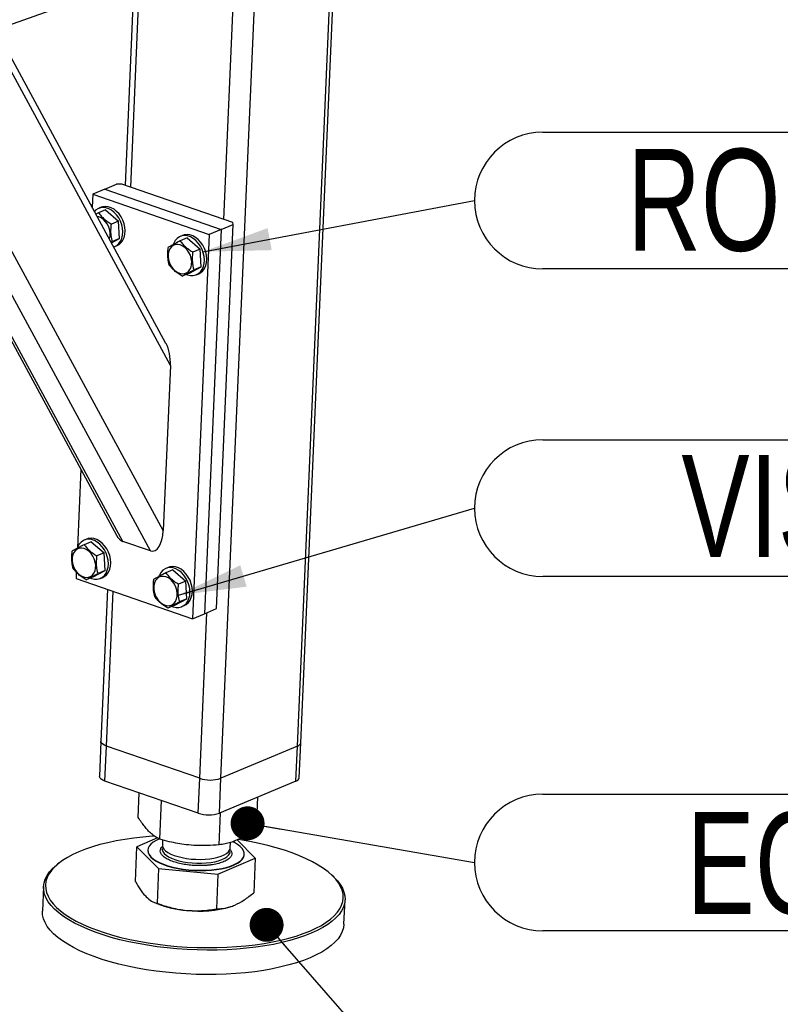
# Model space of a CAD drawing. Header units: millimetres. Extents: x 5 to 589, y 5 to 415.
# Tile 27 of 57: x 378 to 401, y 37 to 66. Entities that reach past the tile are written whole.
import ezdxf

# ---------------------------------------------------------------- set-up
doc = ezdxf.new("R2010")
doc.units = ezdxf.units.MM
doc.layers.add('NOTES', color=6, linetype='Continuous')
doc.layers.add('TRAIT-FORT', color=4, linetype='Continuous', lineweight=25)
doc.styles.add('SLDTEXTSTYLE0', font='TXT', dxfattribs={"width": 0.75})
doc.dimstyles.new('SLDDIMSTYLE1', dxfattribs={"dimtxt": 0.18, "dimasz": 2, "dimexe": 0, "dimexo": 0.0625, "dimgap": 0, "dimtad": 0, "dimtih": 1, "dimtoh": 1, "dimdec": 0, "dimrnd": 1e-09, "dimzin": 0, "dimdsep": 46, "dimtxsty": 'Standard', "dimsah": 1, "dimcen": 0.09, "dimadec": 0, "dimazin": 0, "dimtfac": 2, "dimtdec": 0, "dimtofl": 0, "dimtmove": 0, "dimatfit": 3, "dimfxl": 1, "dimfrac": 2, "dimtolj": 1, "dimtzin": 0, "dimarcsym": 0})
doc.dimstyles.new('SLDDIMSTYLE2', dxfattribs={"dimtxt": 0.18, "dimasz": 1, "dimexe": 0, "dimexo": 0.0625, "dimgap": 0, "dimtad": 0, "dimtih": 1, "dimtoh": 1, "dimdec": 0, "dimrnd": 1e-09, "dimzin": 0, "dimdsep": 46, "dimtxsty": 'Standard', "dimblk1": 'DOT', "dimblk2": 'DOT', "dimsah": 1, "dimcen": 0.09, "dimadec": 0, "dimazin": 0, "dimtfac": 1, "dimtdec": 0, "dimtofl": 0, "dimtmove": 0, "dimatfit": 3, "dimldrblk": 'DOT', "dimfxl": 1, "dimfrac": 2, "dimtolj": 1, "dimtzin": 0, "dimarcsym": 0})

# ---------------------------------------------------------------- blocks, each defined once
blk = doc.blocks.new('_Dot')
at = {"color": 0, "linetype": 'ByBlock', "lineweight": -2}
blk.add_line((-0.5, 0), (-1, 0), dxfattribs=at)
at = {"color": 0, "linetype": 'ByBlock', "const_width": 0.5}
blk.add_lwpolyline([(-0.25, 0, 1), (0.25, 0, 1)], format="xyb", close=True, dxfattribs=at)
blk = doc.blocks.new('SW_NOTE_14')
at = {"layer": 'NOTES', "color": 0}
for p, q in [((2.013, 2.013), (39.371, 2.013)), ((39.371, -2.013), (2.013, -2.013))]:
    blk.add_line(p, q, dxfattribs=at)
for centre, start, end in [((2.013, 0), 90, 270), ((39.371, 0), 270, 90)]:
    blk.add_arc(centre, 2.013, start, end, dxfattribs=at)
at = {"layer": 'NOTES', "color": 0, "insert": (20.547, 1.487), "char_height": 3, "attachment_point": 2, "style": 'SLDTEXTSTYLE0'}
blk.add_mtext('ECROU M36 DIN934', dxfattribs=at)
blk = doc.blocks.new('SW_NOTE_15')
at = {"layer": 'NOTES', "color": 0}
for p, q in [((2.013, 2.013), (33.962, 2.013)), ((33.962, -2.013), (2.013, -2.013))]:
    blk.add_line(p, q, dxfattribs=at)
for centre, start, end in [((2.013, 0), 90, 270), ((33.962, 0), 270, 90)]:
    blk.add_arc(centre, 2.013, start, end, dxfattribs=at)
at = {"layer": 'NOTES', "color": 0, "insert": (17.969, 1.56), "char_height": 3, "attachment_point": 2, "style": 'SLDTEXTSTYLE0'}
blk.add_mtext('VIS H M10x30-26', dxfattribs=at)
blk = doc.blocks.new('SW_NOTE_16')
at = {"layer": 'NOTES', "color": 0}
for p, q in [((2.013, 2.013), (30.314, 2.013)), ((30.314, -2.013), (2.013, -2.013))]:
    blk.add_line(p, q, dxfattribs=at)
for centre, start, end in [((2.013, 0), 90, 270), ((30.314, 0), 270, 90)]:
    blk.add_arc(centre, 2.013, start, end, dxfattribs=at)
at = {"layer": 'NOTES', "color": 0, "insert": (15.953, 1.522), "char_height": 3, "attachment_point": 2, "style": 'SLDTEXTSTYLE0'}
blk.add_mtext('RONDELLE M10', dxfattribs=at)

msp = doc.modelspace()

# ---------------------------------------------------------------- linework, layer by layer
at = {"layer": 'TRAIT-FORT', "color": 4, "linetype": 'Continuous', "lineweight": 25}
for p, q in [((382.289, 84.485), (381.279, 61.234)), ((381.445, 61.176), (382.455, 84.427)), ((386.355, 44.711), (388.07, 84.184)), ((386.456, 44.811), (388.168, 84.225)), ((384.192, 60.227), (385.202, 83.478)), ((384.102, 43.763), (385.809, 83.066)), ((382.485, 56.573), (370.825, 78.078)), ((382.613, 55.92), (370.64, 78)), ((366.931, 76.923), (381.028, 50.926)), ((382.402, 51.061), (368.323, 77.025)), ((381.212, 50.741), (367.221, 76.542)), ((382.028, 50.46), (367.896, 76.521)), ((380.68, 61.117), (381.032, 61.265)), ((381.188, 61.265), (381.032, 61.265)), ((384.45, 60.138), (381.188, 61.265)), ((380.328, 60.969), (380.311, 60.583)), ((380.68, 61.117), (380.328, 60.969)), ((380.328, 60.969), (383.761, 59.783)), ((380.68, 61.117), (384.113, 59.931)), ((380.497, 60.42), (380.421, 60.38)), ((380.708, 60.509), (380.497, 60.42)), ((380.572, 60.583), (380.502, 60.553)), ((380.708, 60.509), (381.088, 60.178)), ((381.088, 60.178), (380.877, 60.089)), ((381.118, 59.659), (381.088, 60.178)), ((383.974, 48.76), (384.465, 60.079)), ((384.113, 59.931), (384.465, 60.079)), ((384.465, 60.079), (384.45, 60.138)), ((382.976, 59.752), (382.905, 59.723)), ((383.761, 59.783), (383.27, 48.464)), ((384.113, 59.931), (383.622, 48.612)), ((384.113, 59.931), (383.761, 59.783)), ((380.871, 59.551), (380.907, 59.57)), ((380.881, 59.531), (381.118, 59.659)), ((381.118, 59.659), (380.907, 59.57)), ((380.976, 59.426), (381.046, 59.456)), ((382.716, 59.527), (382.701, 59.491)), ((383.112, 59.678), (382.901, 59.59)), ((383.112, 59.678), (383.492, 59.348)), ((383.492, 59.348), (383.28, 59.259)), ((383.522, 58.829), (383.492, 59.348)), ((383.173, 58.64), (382.961, 58.551)), ((383.173, 58.64), (383.522, 58.829)), ((383.522, 58.829), (383.311, 58.74)), ((383.379, 58.596), (383.45, 58.626)), ((382.613, 55.92), (382.402, 51.061)), ((379.976, 52.867), (379.875, 50.551)), ((380.147, 50.807), (380.077, 50.778)), ((379.887, 50.582), (379.873, 50.546)), ((380.284, 50.733), (380.073, 50.645)), ((380.284, 50.733), (380.663, 50.403)), ((382.028, 50.46), (381.212, 50.741)), ((380.663, 50.403), (380.452, 50.314)), ((380.694, 49.884), (380.663, 50.403)), ((380.344, 49.695), (380.694, 49.884)), ((380.694, 49.884), (380.483, 49.795)), ((382.687, 49.903), (382.476, 49.814)), ((382.551, 49.977), (382.481, 49.947)), ((382.687, 49.903), (383.067, 49.572)), ((379.844, 49.832), (379.836, 49.65)), ((379.836, 49.65), (383.27, 48.464)), ((380.344, 49.695), (380.133, 49.606)), ((380.551, 49.651), (380.622, 49.681)), ((382.291, 49.751), (382.277, 49.715)), ((380.762, 49.33), (380.568, 44.85)), ((383.067, 49.572), (382.856, 49.483)), ((383.097, 49.053), (383.067, 49.572)), ((380.73, 44.712), (380.928, 49.273)), ((382.748, 48.865), (383.097, 49.053)), ((383.097, 49.053), (382.886, 48.964)), ((382.748, 48.865), (382.537, 48.776)), ((382.955, 48.821), (383.025, 48.85)), ((383.622, 48.612), (383.974, 48.76)), ((383.27, 48.464), (383.622, 48.612)), ((383.477, 43.763), (383.689, 48.64)), ((380.568, 44.85), (380.523, 43.821)), ((380.686, 43.683), (380.73, 44.712)), ((383.477, 43.763), (380.73, 44.712)), ((386.355, 44.711), (384.102, 43.763)), ((386.31, 43.682), (386.355, 44.711)), ((386.411, 43.782), (386.456, 44.811)), ((383.432, 42.734), (380.686, 43.683)), ((383.432, 42.734), (383.477, 43.763)), ((384.057, 42.734), (384.102, 43.763)), ((386.31, 43.682), (384.057, 42.734)), ((381.666, 42.61), (381.697, 43.334)), ((382.307, 41.969), (382.356, 43.106)), ((385.151, 42.28), (385.191, 43.211)), ((384.049, 41.804), (384.091, 42.748)), ((382.238, 42.007), (381.628, 41.744)), ((382.386, 41.948), (382.379, 41.795)), ((384.377, 41.709), (384.384, 41.876)), ((385.113, 41.414), (384.579, 41.948)), ((381.584, 40.723), (381.628, 41.744)), ((381.628, 41.744), (382.269, 41.103)), ((381.953, 41.651), (381.952, 41.64)), ((384.789, 41.517), (384.789, 41.528)), ((379.34, 41.271), (379.287, 41.231)), ((384.012, 40.938), (385.113, 41.414)), ((385.113, 41.414), (385.069, 40.393)), ((382.269, 41.103), (382.225, 40.082)), ((382.269, 41.103), (384.012, 40.938)), ((384.012, 40.938), (383.968, 39.917)), ((387.408, 40.878), (387.359, 40.923)), ((378.878, 40.573), (378.847, 39.853)), ((382.127, 40.115), (382.215, 40.077)), ((387.727, 39.467), (387.759, 40.187)), ((384.392, 39.983), (384.4, 39.986))]:
    msp.add_line(p, q, dxfattribs=at)
at = {"layer": 'TRAIT-FORT', "color": 4, "linetype": 'Continuous', "lineweight": 25, "flags": 128}
for points in [[(380.944, 59.415), (380.964, 59.422), (381.035, 59.459), (381.096, 59.513), (381.145, 59.582), (381.182, 59.665), (381.204, 59.758), (381.211, 59.858), (381.204, 59.963), (381.181, 60.068), (381.144, 60.171), (381.094, 60.268), (381.032, 60.357), (380.961, 60.433), (380.883, 60.495), (380.8, 60.541), (380.716, 60.569), (380.632, 60.579), (380.551, 60.569), (380.477, 60.541), (380.411, 60.495), (380.377, 60.461)], [(381.046, 59.456), (381.105, 59.489), (381.166, 59.543), (381.216, 59.612), (381.252, 59.695), (381.275, 59.788), (381.282, 59.888), (381.274, 59.993), (381.251, 60.098), (381.214, 60.201), (381.164, 60.298), (381.102, 60.386), (381.032, 60.463), (380.954, 60.525), (380.871, 60.571), (380.786, 60.599), (380.702, 60.608), (380.622, 60.599), (380.572, 60.583)], [(380.818, 59.648), (380.819, 59.651), (380.836, 59.731), (380.838, 59.818), (380.826, 59.909), (380.798, 59.998), (380.758, 60.082), (380.705, 60.158), (380.644, 60.222), (380.576, 60.271), (380.504, 60.304), (380.456, 60.315)], [(383.088, 58.605), (383.123, 58.592), (383.207, 58.573), (383.29, 58.573), (383.368, 58.591), (383.438, 58.628), (383.499, 58.683), (383.549, 58.752), (383.586, 58.835), (383.608, 58.927), (383.615, 59.028), (383.607, 59.133), (383.584, 59.238), (383.547, 59.341), (383.497, 59.438), (383.436, 59.526), (383.365, 59.603), (383.287, 59.665), (383.204, 59.711), (383.119, 59.739), (383.035, 59.748), (382.955, 59.739), (382.88, 59.711), (382.814, 59.665), (382.759, 59.603), (382.716, 59.527), (382.716, 59.527)], [(383.45, 58.626), (383.509, 58.658), (383.57, 58.712), (383.619, 58.782), (383.656, 58.864), (383.678, 58.957), (383.685, 59.058), (383.678, 59.162), (383.655, 59.268), (383.618, 59.371), (383.568, 59.468), (383.506, 59.556), (383.435, 59.632), (383.357, 59.694), (383.274, 59.74), (383.19, 59.768), (383.106, 59.778), (383.025, 59.768), (382.976, 59.752)], [(382.55, 59.123), (382.562, 59.033), (382.59, 58.944), (382.63, 58.859), (382.683, 58.783), (382.744, 58.719), (382.813, 58.67), (382.884, 58.638), (382.957, 58.624), (383.027, 58.629), (383.091, 58.652), (383.146, 58.693), (383.191, 58.75), (383.222, 58.82), (383.24, 58.901), (383.242, 58.988), (383.229, 59.078), (383.202, 59.168), (383.161, 59.252), (383.109, 59.328), (383.047, 59.392), (382.979, 59.441), (382.907, 59.473), (382.835, 59.487), (382.765, 59.483), (382.701, 59.459), (382.646, 59.418), (382.601, 59.361), (382.57, 59.291), (382.552, 59.21), (382.55, 59.123)], [(380.26, 49.66), (380.295, 49.647), (380.379, 49.628), (380.462, 49.628), (380.54, 49.646), (380.61, 49.683), (380.671, 49.738), (380.721, 49.807), (380.757, 49.89), (380.78, 49.982), (380.787, 50.083), (380.779, 50.188), (380.756, 50.293), (380.719, 50.396), (380.669, 50.493), (380.607, 50.581), (380.537, 50.658), (380.458, 50.72), (380.376, 50.766), (380.291, 50.794), (380.207, 50.803), (380.127, 50.794), (380.052, 50.766), (379.986, 50.72), (379.931, 50.658), (379.887, 50.582), (379.887, 50.582)], [(380.622, 49.681), (380.681, 49.713), (380.742, 49.767), (380.791, 49.837), (380.828, 49.919), (380.85, 50.012), (380.857, 50.113), (380.849, 50.217), (380.826, 50.323), (380.789, 50.426), (380.739, 50.523), (380.678, 50.611), (380.607, 50.687), (380.529, 50.749), (380.446, 50.795), (380.362, 50.823), (380.278, 50.833), (380.197, 50.823), (380.147, 50.807)], [(379.721, 50.178), (379.734, 50.088), (379.762, 49.999), (379.802, 49.914), (379.855, 49.838), (379.916, 49.774), (379.984, 49.725), (380.056, 49.693), (380.129, 49.679), (380.198, 49.684), (380.262, 49.707), (380.318, 49.748), (380.362, 49.805), (380.394, 49.875), (380.411, 49.956), (380.414, 50.043), (380.401, 50.133), (380.374, 50.223), (380.333, 50.307), (380.281, 50.383), (380.219, 50.447), (380.151, 50.496), (380.079, 50.528), (380.007, 50.542), (379.937, 50.538), (379.873, 50.514), (379.818, 50.473), (379.773, 50.416), (379.741, 50.346), (379.724, 50.265), (379.721, 50.178)], [(382.664, 48.829), (382.698, 48.816), (382.783, 48.797), (382.865, 48.797), (382.943, 48.816), (383.014, 48.853), (383.075, 48.907), (383.124, 48.977), (383.161, 49.059), (383.183, 49.152), (383.19, 49.252), (383.183, 49.357), (383.16, 49.463), (383.123, 49.566), (383.073, 49.663), (383.011, 49.751), (382.94, 49.827), (382.862, 49.889), (382.779, 49.935), (382.695, 49.963), (382.611, 49.973), (382.53, 49.963), (382.456, 49.935), (382.39, 49.89), (382.334, 49.828), (382.291, 49.751), (382.291, 49.751)], [(383.025, 48.85), (383.084, 48.883), (383.145, 48.937), (383.195, 49.006), (383.231, 49.089), (383.254, 49.182), (383.261, 49.282), (383.253, 49.387), (383.23, 49.492), (383.193, 49.595), (383.143, 49.692), (383.081, 49.78), (383.011, 49.857), (382.932, 49.919), (382.85, 49.965), (382.765, 49.993), (382.681, 50.002), (382.601, 49.993), (382.551, 49.977)], [(382.125, 49.348), (382.138, 49.257), (382.165, 49.168), (382.206, 49.084), (382.258, 49.008), (382.32, 48.944), (382.388, 48.895), (382.46, 48.862), (382.532, 48.848), (382.602, 48.853), (382.666, 48.877), (382.721, 48.918), (382.766, 48.974), (382.798, 49.045), (382.815, 49.125), (382.817, 49.213), (382.805, 49.303), (382.777, 49.392), (382.737, 49.477), (382.684, 49.552), (382.623, 49.616), (382.555, 49.665), (382.483, 49.698), (382.41, 49.712), (382.341, 49.707), (382.277, 49.684), (382.221, 49.643), (382.177, 49.586), (382.145, 49.516), (382.127, 49.435), (382.125, 49.348)], [(380.73, 44.712), (380.669, 44.738), (380.62, 44.767), (380.587, 44.798), (380.57, 44.831), (380.568, 44.85)], [(380.73, 44.712), (380.669, 44.738), (380.62, 44.767), (380.587, 44.798), (380.57, 44.831), (380.568, 44.85)], [(380.686, 43.683), (380.624, 43.709), (380.576, 43.738), (380.542, 43.769), (380.525, 43.802), (380.523, 43.821)], [(382.15, 42.063), (382.083, 42.058), (381.805, 42.034), (381.533, 42.003), (381.27, 41.965), (381.015, 41.919), (380.771, 41.867), (380.539, 41.809), (380.319, 41.745), (380.112, 41.674), (379.919, 41.598), (379.742, 41.517), (379.581, 41.431), (379.436, 41.341), (379.309, 41.247), (379.2, 41.149), (379.109, 41.047), (379.036, 40.943), (378.984, 40.837), (378.95, 40.729), (378.936, 40.619), (378.941, 40.509), (378.966, 40.398), (379.011, 40.288), (379.075, 40.178), (379.157, 40.069), (379.259, 39.962), (379.378, 39.857), (379.515, 39.755), (379.669, 39.655), (379.84, 39.559), (380.026, 39.467), (380.226, 39.379), (380.441, 39.296), (380.668, 39.218), (380.907, 39.146), (381.157, 39.079), (381.417, 39.018), (381.685, 38.964), (381.96, 38.916), (382.242, 38.875), (382.528, 38.84), (382.818, 38.813), (383.11, 38.793), (383.403, 38.781), (383.696, 38.776), (383.987, 38.778), (384.275, 38.788), (384.558, 38.805), (384.837, 38.829), (385.108, 38.86), (385.372, 38.898), (385.626, 38.944), (385.87, 38.996), (386.103, 39.054), (386.323, 39.118), (386.53, 39.189), (386.722, 39.265), (386.899, 39.346), (387.061, 39.432), (387.205, 39.522), (387.333, 39.616), (387.442, 39.714), (387.533, 39.816), (387.605, 39.92), (387.658, 40.026), (387.691, 40.134), (387.706, 40.244), (387.7, 40.354), (387.675, 40.465), (387.63, 40.575), (387.567, 40.685), (387.484, 40.794), (387.383, 40.901), (387.263, 41.006), (387.263, 41.006)], [(382.293, 41.976), (382.197, 41.932), (382.111, 41.881), (382.043, 41.826), (381.993, 41.767), (381.963, 41.706), (381.952, 41.644), (381.962, 41.58), (381.991, 41.517), (382.04, 41.455), (382.107, 41.394), (382.192, 41.337), (382.294, 41.283), (382.41, 41.233), (382.54, 41.188), (382.682, 41.149), (382.834, 41.116), (382.993, 41.089), (383.157, 41.07)], [(382.379, 41.795), (382.379, 41.78), (382.392, 41.728), (382.424, 41.676), (382.475, 41.625), (382.543, 41.577), (382.628, 41.532), (382.727, 41.491), (382.839, 41.456), (382.961, 41.426), (383.092, 41.403), (383.228, 41.386)], [(383.157, 41.07), (383.325, 41.058), (383.493, 41.054), (383.659, 41.056), (383.821, 41.067), (383.977, 41.085), (384.125, 41.109), (384.261, 41.141), (384.386, 41.179), (384.496, 41.222), (384.59, 41.271), (384.667, 41.324), (384.726, 41.381), (384.766, 41.441), (384.787, 41.503), (384.787, 41.566), (384.768, 41.63), (384.729, 41.693), (384.671, 41.754), (384.595, 41.813), (384.501, 41.869), (384.446, 41.897)], [(387.263, 41.006), (387.126, 41.108), (386.972, 41.208), (386.802, 41.304), (386.616, 41.396), (386.415, 41.484), (386.201, 41.567), (385.973, 41.645), (385.734, 41.717), (385.484, 41.784), (385.225, 41.845), (384.957, 41.899), (384.681, 41.947), (384.601, 41.96)], [(381.952, 41.64), (381.952, 41.633), (381.961, 41.57), (381.991, 41.507), (382.039, 41.444), (382.107, 41.384), (382.192, 41.326), (382.293, 41.272), (382.41, 41.222), (382.54, 41.178), (382.682, 41.139), (382.833, 41.106), (382.992, 41.079), (383.157, 41.06)], [(382.375, 41.691), (382.376, 41.656), (382.394, 41.603), (382.43, 41.551), (382.486, 41.501), (382.558, 41.454), (382.646, 41.41), (382.749, 41.371), (382.864, 41.337), (382.988, 41.308), (383.12, 41.287), (383.257, 41.272), (383.397, 41.264), (383.535, 41.264), (383.671, 41.271), (383.801, 41.285), (383.922, 41.306), (384.033, 41.334), (384.131, 41.368), (384.214, 41.407), (384.281, 41.45), (384.33, 41.497), (384.361, 41.547)], [(383.157, 41.06), (383.324, 41.048), (383.492, 41.043), (383.659, 41.046), (383.821, 41.057), (383.977, 41.074), (384.124, 41.099), (384.261, 41.131), (384.385, 41.169), (384.495, 41.212), (384.59, 41.261), (384.667, 41.314), (384.726, 41.371), (384.766, 41.431), (384.786, 41.493), (384.789, 41.517)], [(383.228, 41.386), (383.366, 41.377), (383.506, 41.375), (383.642, 41.38), (383.774, 41.392), (383.898, 41.412), (384.011, 41.438), (384.113, 41.47), (384.2, 41.508), (384.271, 41.55), (384.325, 41.596), (384.36, 41.646), (384.376, 41.697), (384.377, 41.709)], [(384.361, 41.547), (384.372, 41.599), (384.372, 41.605)], [(387.408, 40.878), (387.432, 40.855), (387.534, 40.747), (387.618, 40.637), (387.683, 40.526), (387.728, 40.414), (387.753, 40.302), (387.759, 40.19), (387.745, 40.079), (387.711, 39.97), (387.657, 39.862), (387.584, 39.756), (387.492, 39.654), (387.381, 39.555), (387.252, 39.459), (387.106, 39.367), (386.942, 39.28), (386.763, 39.198), (386.568, 39.121), (386.359, 39.05), (386.136, 38.985), (385.9, 38.926), (385.653, 38.873), (385.395, 38.828), (385.129, 38.789), (384.854, 38.757), (384.572, 38.732), (384.285, 38.715), (383.993, 38.706), (383.698, 38.703), (383.402, 38.709), (383.105, 38.721), (382.809, 38.741), (382.516, 38.769), (382.226, 38.803), (381.941, 38.845), (381.662, 38.894), (381.39, 38.949), (381.127, 39.01), (380.874, 39.078), (380.632, 39.152), (380.402, 39.231), (380.185, 39.315), (379.982, 39.404), (379.793, 39.497), (379.621, 39.594), (379.465, 39.695), (379.326, 39.798), (379.205, 39.905), (379.102, 40.013), (379.019, 40.123), (378.954, 40.235), (378.909, 40.346), (378.884, 40.458), (378.878, 40.57), (378.892, 40.681), (378.926, 40.791), (378.98, 40.898), (379.053, 41.004), (379.145, 41.106), (379.256, 41.206), (379.287, 41.231)], [(379.295, 39.078), (379.174, 39.184), (379.071, 39.293), (378.987, 39.403), (378.923, 39.514), (378.878, 39.626), (378.852, 39.738), (378.847, 39.85), (378.847, 39.853)], [(387.727, 39.467), (387.713, 39.359), (387.679, 39.249), (387.626, 39.142), (387.553, 39.036), (387.46, 38.934), (387.35, 38.834), (387.221, 38.739), (387.075, 38.647), (386.911, 38.56), (386.732, 38.478), (386.537, 38.401), (386.327, 38.33), (386.104, 38.265), (385.869, 38.206), (385.622, 38.153), (385.364, 38.107), (385.097, 38.068), (384.822, 38.037), (384.541, 38.012), (384.253, 37.995), (383.962, 37.985), (383.667, 37.983), (383.371, 37.988), (383.074, 38.001), (382.778, 38.021), (382.484, 38.049), (382.194, 38.083), (381.909, 38.125), (381.631, 38.173), (381.359, 38.229), (381.096, 38.29), (380.843, 38.358), (380.601, 38.431), (380.371, 38.51), (380.153, 38.594), (379.95, 38.683), (379.762, 38.776), (379.59, 38.874), (379.433, 38.974), (379.295, 39.078)]]:
    msp.add_lwpolyline(points, dxfattribs=at)
at = {"layer": 'TRAIT-FORT', "color": 4, "linetype": 'Continuous', "lineweight": 25}
for centre, radius, start, end in [((386.328, 44.839), 0.131, 281.8518, 347.3969), ((383.79, 44.706), 0.993, 251.654, 288.3246), ((386.284, 43.81), 0.131, 281.8518, 347.3969), ((383.745, 43.677), 0.993, 251.654, 288.3246), ((383.314, 42.81), 2.945, 248.0825, 265.6525), ((383.466, 43.192), 3.34, 263.5537, 286.0957)]:
    msp.add_arc(centre, radius, start, end, dxfattribs=at)
for centre, start_param, end_param in [((382.27, 56.038), 4.528344, 5.514468), ((382.059, 51.179), 2.957548, 4.528344), ((381.243, 51.461), 2.372875, 2.957548)]:
    msp.add_ellipse(centre, major_axis=(-0.032, 0.729), ratio=0.470661, start_param=start_param, end_param=end_param, dxfattribs=at)
for points, knots in [([(380.497, 60.42), (380.523, 60.388), (380.574, 60.323), (380.667, 60.235), (380.769, 60.156), (380.841, 60.112), (380.877, 60.089)], [0, 0, 0, 0, 0.264605, 0.534948, 0.765343, 1, 1, 1, 1]), ([(380.907, 59.57), (380.899, 59.6), (380.884, 59.661), (380.867, 59.768), (380.861, 59.893), (380.867, 59.995), (380.873, 60.061), (380.876, 60.08), (380.877, 60.089)], [0, 0, 0, 0, 0.192003, 0.385859, 0.637822, 0.896593, 0.948284, 1, 1, 1, 1]), ([(382.901, 59.59), (382.863, 59.57), (382.786, 59.53), (382.69, 59.479), (382.611, 59.436), (382.572, 59.413), (382.552, 59.401)], [0, 0, 0, 0, 0.264605, 0.534948, 0.765343, 1, 1, 1, 1]), ([(382.901, 59.59), (382.926, 59.558), (382.977, 59.493), (383.07, 59.405), (383.173, 59.326), (383.244, 59.281), (383.28, 59.259)], [0, 0, 0, 0, 0.264605, 0.534948, 0.765343, 1, 1, 1, 1]), ([(382.582, 58.882), (382.567, 58.944), (382.543, 59.045), (382.536, 59.204), (382.542, 59.316), (382.55, 59.382), (382.552, 59.401)], [0, 0, 0, 0, 0.385549, 0.637642, 0.896546, 1, 1, 1, 1]), ([(383.311, 58.74), (383.303, 58.77), (383.288, 58.831), (383.271, 58.938), (383.264, 59.062), (383.27, 59.165), (383.277, 59.231), (383.279, 59.249), (383.28, 59.259)], [0, 0, 0, 0, 0.192003, 0.385859, 0.637822, 0.896593, 0.948284, 1, 1, 1, 1]), ([(382.961, 58.551), (382.921, 58.577), (382.839, 58.628), (382.734, 58.712), (382.648, 58.797), (382.604, 58.854), (382.582, 58.882)], [0, 0, 0, 0, 0.264605, 0.534948, 0.765343, 1, 1, 1, 1]), ([(382.961, 58.551), (382.984, 58.564), (383.03, 58.591), (383.115, 58.638), (383.21, 58.688), (383.277, 58.722), (383.311, 58.74)], [0, 0, 0, 0, 0.264605, 0.534948, 0.765343, 1, 1, 1, 1]), ([(380.073, 50.645), (380.035, 50.625), (379.958, 50.585), (379.861, 50.534), (379.783, 50.491), (379.743, 50.468), (379.723, 50.456)], [0, 0, 0, 0, 0.264605, 0.534948, 0.765343, 1, 1, 1, 1]), ([(380.073, 50.645), (380.098, 50.613), (380.149, 50.548), (380.242, 50.46), (380.345, 50.381), (380.416, 50.336), (380.452, 50.314)], [0, 0, 0, 0, 0.264605, 0.534948, 0.765343, 1, 1, 1, 1]), ([(379.754, 49.937), (379.739, 49.998), (379.715, 50.1), (379.708, 50.259), (379.714, 50.371), (379.721, 50.437), (379.723, 50.456)], [0, 0, 0, 0, 0.385549, 0.637642, 0.896546, 1, 1, 1, 1]), ([(380.483, 49.795), (380.475, 49.825), (380.459, 49.886), (380.443, 49.993), (380.436, 50.117), (380.442, 50.22), (380.449, 50.286), (380.451, 50.304), (380.452, 50.314)], [0, 0, 0, 0, 0.192003, 0.385859, 0.637822, 0.896593, 0.948284, 1, 1, 1, 1]), ([(380.133, 49.606), (380.093, 49.632), (380.01, 49.683), (379.906, 49.767), (379.82, 49.852), (379.776, 49.909), (379.754, 49.937)], [0, 0, 0, 0, 0.264605, 0.534948, 0.765343, 1, 1, 1, 1]), ([(380.133, 49.606), (380.156, 49.619), (380.202, 49.646), (380.287, 49.693), (380.382, 49.743), (380.449, 49.777), (380.483, 49.795)], [0, 0, 0, 0, 0.264605, 0.534948, 0.765343, 1, 1, 1, 1]), ([(382.157, 49.107), (382.143, 49.168), (382.119, 49.27), (382.111, 49.429), (382.117, 49.541), (382.125, 49.607), (382.127, 49.626)], [0, 0, 0, 0, 0.385549, 0.637642, 0.896546, 1, 1, 1, 1]), ([(382.476, 49.814), (382.438, 49.794), (382.361, 49.755), (382.265, 49.703), (382.186, 49.66), (382.147, 49.637), (382.127, 49.626)], [0, 0, 0, 0, 0.264605, 0.534948, 0.765343, 1, 1, 1, 1]), ([(382.476, 49.814), (382.502, 49.782), (382.553, 49.718), (382.646, 49.629), (382.748, 49.551), (382.82, 49.506), (382.856, 49.483)], [0, 0, 0, 0, 0.264605, 0.534948, 0.765343, 1, 1, 1, 1]), ([(382.886, 48.964), (382.878, 48.995), (382.863, 49.055), (382.846, 49.162), (382.84, 49.287), (382.846, 49.389), (382.852, 49.455), (382.855, 49.474), (382.856, 49.483)], [0, 0, 0, 0, 0.192003, 0.385859, 0.637822, 0.896593, 0.948284, 1, 1, 1, 1]), ([(382.537, 48.776), (382.496, 48.801), (382.414, 48.853), (382.31, 48.936), (382.224, 49.022), (382.18, 49.078), (382.157, 49.107)], [0, 0, 0, 0, 0.264605, 0.534948, 0.765343, 1, 1, 1, 1]), ([(382.537, 48.776), (382.559, 48.789), (382.605, 48.816), (382.69, 48.862), (382.785, 48.912), (382.852, 48.947), (382.886, 48.964)], [0, 0, 0, 0, 0.264605, 0.534948, 0.765343, 1, 1, 1, 1]), ([(382.307, 41.969), (382.263, 41.992), (382.18, 42.034), (382.06, 42.125), (381.954, 42.227), (381.857, 42.34), (381.763, 42.463), (381.699, 42.559), (381.666, 42.61)], [0, 0, 0, 0, 0.2020684, 0.3826998, 0.5553146, 0.6929917, 0.8388942, 1, 1, 1, 1]), ([(385.151, 42.28), (385.076, 42.228), (384.935, 42.13), (384.73, 42.013), (384.548, 41.93), (384.38, 41.872), (384.218, 41.83), (384.107, 41.813), (384.049, 41.804)], [0, 0, 0, 0, 0.202068, 0.3827, 0.555315, 0.692992, 0.838894, 1, 1, 1, 1]), ([(384.049, 41.804), (383.932, 41.795), (383.71, 41.778), (383.385, 41.78), (383.097, 41.803), (382.831, 41.843), (382.574, 41.896), (382.399, 41.944), (382.307, 41.969)], [0, 0, 0, 0, 0.202068, 0.3827, 0.555315, 0.692992, 0.838894, 1, 1, 1, 1]), ([(383.212, 41.203), (383.149, 41.211), (383.019, 41.225), (382.834, 41.265), (382.661, 41.319), (382.515, 41.385), (382.423, 41.447), (382.37, 41.499), (382.332, 41.551), (382.31, 41.615), (382.324, 41.688), (382.352, 41.739), (382.384, 41.764), (382.39, 41.768)], [0, 0, 0, 0, 0.102366, 0.210863, 0.323871, 0.439278, 0.554684, 0.611253, 0.667837, 0.776335, 0.878701, 0.981066, 1, 1, 1, 1]), ([(384.414, 41.491), (384.401, 41.467), (384.374, 41.419), (384.286, 41.353), (384.161, 41.293), (384, 41.244), (383.844, 41.215), (383.71, 41.2), (383.576, 41.191), (383.408, 41.189), (383.276, 41.198), (383.212, 41.203)], [0, 0, 0, 0, 0.116497, 0.239972, 0.36858, 0.499917, 0.631255, 0.695633, 0.760028, 0.883503, 1, 1, 1, 1]), ([(384.368, 41.681), (384.369, 41.68), (384.382, 41.667), (384.408, 41.627), (384.433, 41.564), (384.42, 41.514), (384.414, 41.491)], [0, 0, 0, 0, 0.010346, 0.219728, 0.621209, 1, 1, 1, 1]), ([(381.584, 40.723), (381.634, 40.636), (381.71, 40.506), (381.817, 40.363), (381.871, 40.305), (381.899, 40.276)], [0, 0, 0, 0, 0.495251, 0.746818, 1, 1, 1, 1]), ([(384.513, 40.029), (384.605, 40.075), (384.792, 40.168), (384.976, 40.318), (385.069, 40.393)], [0, 0, 0, 0, 0.494511, 1, 1, 1, 1]), ([(381.899, 40.276), (381.953, 40.229), (382.062, 40.133), (382.17, 40.099), (382.225, 40.082)], [0, 0, 0, 0, 0.494511, 1, 1, 1, 1]), ([(382.225, 40.082), (382.365, 40.034), (382.576, 39.962), (382.868, 39.9), (383.016, 39.882), (383.091, 39.873)], [0, 0, 0, 0, 0.495251, 0.746818, 1, 1, 1, 1]), ([(383.968, 39.917), (384.055, 39.921), (384.188, 39.928), (384.372, 39.973), (384.466, 40.01), (384.513, 40.029)], [0, 0, 0, 0, 0.495251, 0.746818, 1, 1, 1, 1]), ([(383.091, 39.873), (383.237, 39.866), (383.533, 39.851), (383.822, 39.895), (383.968, 39.917)], [0, 0, 0, 0, 0.494511, 1, 1, 1, 1])]:
    msp.add_open_spline(points, degree=3, knots=knots, dxfattribs=at)

# ---------------------------------------------------------------- block references
at = {"layer": 'NOTES', "color": 211}
for name, p in [('SW_NOTE_16', (391.572, 60.78)), ('SW_NOTE_15', (391.572, 51.723)), ('SW_NOTE_14', (391.572, 41.283))]:
    msp.add_blockref(name, p, dxfattribs=at)

# ---------------------------------------------------------------- leaders
for points, dimstyle in [([(375.997, 65.287), (393.145, 71.384)], 'SLDDIMSTYLE2'), ([(383.573, 59.274), (391.572, 60.78)], 'SLDDIMSTYLE1'), ([(382.849, 49.159), (391.572, 51.723)], 'SLDDIMSTYLE1'), ([(384.888, 42.438), (391.572, 41.283)], 'SLDDIMSTYLE2'), ([(385.448, 39.447), (393.082, 30.692)], 'SLDDIMSTYLE2')]:
    msp.add_leader(points, dimstyle=dimstyle, dxfattribs=at)

doc.saveas('drawing.dxf')
